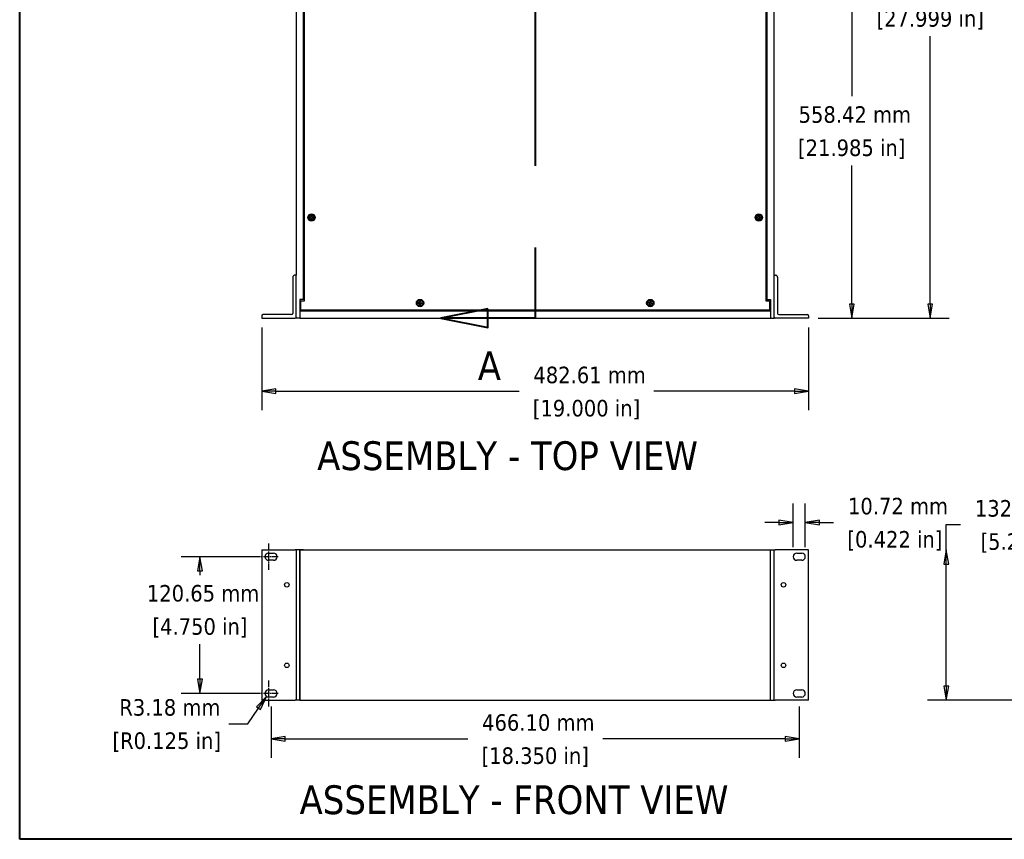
# Model space of a CAD drawing. Header units: millimetres. Extents: x 80 to 2248, y 80 to 1719.
# Tile 1 of 79: x 80 to 949, y 80 to 804. Entities that reach past the tile are written whole.
import ezdxf

# ---------------------------------------------------------------- set-up
doc = ezdxf.new("R2010")
doc.units = ezdxf.units.MM
doc.header["$LTSCALE"] = 8.333333
doc.linetypes.add('CHAIN', pattern=[0.7087, 0.4724, -0.0591, 0.1181, -0.0591])
doc.linetypes.add('DOUBLE_DASH_CHAIN', pattern=[1.2403, 0.6614, -0.0827, 0.1654, -0.0827, 0.1654, -0.0827])
for name, color, linetype, lineweight in [('Border (ANSI)', 7, 'Continuous', 40), ('Center Mark (ANSI)', 7, 'Continuous', 25), ('Dimension (ANSI)', 7, 'Continuous', 25), ('Section Line (ANSI)', 7, 'DOUBLE_DASH_CHAIN', 40), ('Symbol (ANSI)', 7, 'Continuous', 25), ('Visible (ANSI)', 7, 'Continuous', 25)]:
    doc.layers.add(name, color=color, linetype=linetype, lineweight=lineweight)
doc.styles.add('Note Text (ANSI)', font='tahoma.ttf')
doc.styles.add('Note Text (ANSI) - 3DA', font='tahoma.ttf')
doc.dimstyles.new('Default - mm (ANSI)', dxfattribs={"dimscale": 8.333333, "dimtxt": 1.75, "dimasz": 1.5, "dimexe": 2, "dimexo": 1, "dimgap": 0.8, "dimtad": 0, "dimtih": 1, "dimtoh": 1, "dimrnd": 1e-08, "dimzin": 0, "dimdsep": 46, "dimtxsty": 'Note Text (ANSI)', "dimblk": 'Filled-2', "dimcen": 0.09, "dimdle": 10, "dimclrd": 256, "dimclre": 256, "dimclrt": 256, "dimadec": 1, "dimazin": 0, "dimtfac": 1.741714, "dimtofl": 0, "dimtmove": 0, "dimatfit": 3, "dimldrblk": 'Filled-1', "dimfxl": 1, "dimtolj": 1, "dimtzin": 0, "dimlwd": -1, "dimlwe": -1, "dimarcsym": 0})

# ---------------------------------------------------------------- blocks, each defined once
blk = doc.blocks.new('Borders Default Border')
at = {"layer": 'Border (ANSI)', "flags": 128}
blk.add_lwpolyline([(9.65, 9.65), (9.65, 206.25), (269.75, 206.25), (269.75, 9.65), (9.65, 9.65)], dxfattribs=at)
blk = doc.blocks.new('2dTransSection0')
at = {"layer": 'Section Line (ANSI)', "linetype": 'DOUBLE_DASH_CHAIN', "ltscale": 12.556316}
blk.add_line((64.25, 150.17), (64.25, 64.83), dxfattribs=at)
at = {"layer": 'Section Line (ANSI)', "linetype": 'Continuous'}
for p, q in [((64.25, 72.3), (64.25, 64.83)), ((59.25, 65.83), (54.25, 64.83)), ((59.25, 63.83), (59.25, 65.83)), ((59.25, 64.83), (54.25, 64.83)), ((54.25, 64.83), (59.25, 63.83)), ((64.25, 64.83), (59.25, 64.83))]:
    blk.add_line(p, q, dxfattribs=at)
at = {"layer": 'Section Line (ANSI)', "linetype": 'Continuous', "flags": 128}
blk.add_lwpolyline([(59.25, 65.83), (54.25, 64.83), (59.25, 63.83), (59.25, 65.83)], dxfattribs=at)
at = {"layer": 'Section Line (ANSI)'}
blk.add_solid([(59.25, 65.83), (54.25, 64.83), (59.25, 63.83), (59.25, 65.83)], dxfattribs=at)
at = {"layer": 'Section Line (ANSI)', "insert": (58.17, 58.28), "char_height": 3.05, "attachment_point": 7, "style": 'Note Text (ANSI) - 3DA'}
blk.add_mtext('A', dxfattribs=at)
blk = doc.blocks.new('Filled-2')
at = {"color": 0}
for p, q in [((0, 0), (-1, 0.167)), ((-1, 0.167), (-1, -0.167)), ((-1, 0), (0, 0)), ((-1, -0.167), (0, 0))]:
    blk.add_line(p, q, dxfattribs=at)
at = {"color": 0, "flags": 128}
blk.add_lwpolyline([(-1, -0.167), (0, 0), (-1, 0.167), (-1, -0.167)], dxfattribs=at)
at = {"color": 0}
blk.add_solid([(-1, -0.167), (0, 0), (-1, 0.167), (-1, -0.167)], dxfattribs=at)
blk = doc.blocks.new('*D9')
at = {"layer": 'Defpoints', "color": 0, "transparency": 16777216}
for p in [(294.09, 540.22), (776.7, 540.22), (776.7, 475.73)]:
    blk.add_point(p, dxfattribs=at)
at = {"layer": 'Dimension (ANSI)', "transparency": 16777216}
for p, q in [((294.09, 531.89), (294.09, 459.07)), ((776.7, 531.89), (776.7, 459.07)), ((306.59, 475.73), (521.14, 475.73)), ((764.2, 475.73), (640.27, 475.73))]:
    blk.add_line(p, q, dxfattribs=at)
at = {"layer": 'Dimension (ANSI)', "transparency": 16777216, "xscale": 12.5, "yscale": 12.5, "zscale": 12.5, "rotation": 180}
blk.add_blockref('Filled-2', (294.09, 475.73), dxfattribs=at)
at = {"layer": 'Dimension (ANSI)', "transparency": 16777216, "xscale": 12.5, "yscale": 12.5, "zscale": 12.5}
blk.add_blockref('Filled-2', (776.7, 475.73), dxfattribs=at)
at = {"layer": 'Dimension (ANSI)', "transparency": 16777216, "char_height": 14.5833, "attachment_point": 5, "style": 'Note Text (ANSI)'}
for s, insert in [('\\A1; 482.61 mm', (580.71, 490.02)), ('\\A1;[19.000 in]', (580.71, 459.53))]:
    blk.add_mtext(s, dxfattribs=dict(at, insert=insert))
blk = doc.blocks.new('Filled-1')
at = {"color": 0}
for p, q in [((0, 0), (-1, 0.333)), ((-1, 0.333), (-1, -0.333)), ((-1, 0), (0, 0)), ((-1, -0.333), (0, 0))]:
    blk.add_line(p, q, dxfattribs=at)
at = {"color": 0, "flags": 128}
blk.add_lwpolyline([(-1, -0.333), (0, 0), (-1, 0.333), (-1, -0.333)], dxfattribs=at)
at = {"color": 0}
blk.add_solid([(-1, -0.333), (0, 0), (-1, 0.333), (-1, -0.333)], dxfattribs=at)
blk = doc.blocks.new('*D10')
at = {"layer": 'Defpoints', "color": 0, "transparency": 16777216}
for p in [(746.22, 1251.4), (884.09, 1251.4), (776.7, 540.22)]:
    blk.add_point(p, dxfattribs=at)
at = {"layer": 'Dimension (ANSI)', "transparency": 16777216}
for p, q in [((754.55, 1251.4), (900.76, 1251.4)), ((884.09, 1238.9), (884.09, 850.11)), ((884.09, 552.72), (884.09, 789.12)), ((785.03, 540.22), (900.76, 540.22))]:
    blk.add_line(p, q, dxfattribs=at)
at = {"layer": 'Dimension (ANSI)', "transparency": 16777216, "xscale": 12.5, "yscale": 12.5, "zscale": 12.5}
for p, rotation in [((884.09, 1251.4), 90), ((884.09, 540.22), 270)]:
    blk.add_blockref('Filled-2', p, dxfattribs=dict(at, rotation=rotation))
at = {"layer": 'Dimension (ANSI)', "transparency": 16777216, "char_height": 14.5833, "attachment_point": 5, "style": 'Note Text (ANSI)'}
for s, insert in [('\\A1; 711.18 mm', (884.09, 833.91)), ('\\A1;[27.999 in]', (884.09, 803.41))]:
    blk.add_mtext(s, dxfattribs=dict(at, insert=insert))
blk = doc.blocks.new('*D17')
at = {"layer": 'Defpoints', "color": 0, "transparency": 16777216}
for p in [(1032.92, 335.75), (898.29, 203.16), (1032.92, 203.16)]:
    blk.add_point(p, dxfattribs=at)
at = {"layer": 'Dimension (ANSI)', "transparency": 16777216}
for p, q in [((898.29, 335.75), (898.29, 358.06)), ((898.29, 358.06), (910.79, 358.06)), ((898.29, 215.66), (898.29, 323.25)), ((1024.58, 203.16), (881.63, 203.16))]:
    blk.add_line(p, q, dxfattribs=at)
at = {"layer": 'Dimension (ANSI)', "transparency": 16777216, "xscale": 12.5, "yscale": 12.5, "zscale": 12.5}
for p, rotation in [((898.29, 335.75), 90), ((898.29, 203.16), 270)]:
    blk.add_blockref('Filled-2', p, dxfattribs=dict(at, rotation=rotation))
at = {"layer": 'Dimension (ANSI)', "transparency": 16777216, "char_height": 14.5833, "attachment_point": 5, "style": 'Note Text (ANSI)'}
for s, insert in [('\\A1; 132.59 mm', (970.36, 372.32)), ('\\A1;[5.220 in]', (970.36, 341.85))]:
    blk.add_mtext(s, dxfattribs=dict(at, insert=insert))
blk = doc.blocks.new('*D19')
at = {"layer": 'Defpoints', "color": 0, "transparency": 16777216}
for p in [(302.34, 205.96), (768.44, 205.96), (302.34, 169.12)]:
    blk.add_point(p, dxfattribs=at)
at = {"layer": 'Dimension (ANSI)', "transparency": 16777216}
for p, q in [((302.34, 197.62), (302.34, 152.46)), ((768.44, 197.62), (768.44, 152.46)), ((314.84, 169.12), (475.87, 169.12)), ((755.94, 169.12), (595, 169.12))]:
    blk.add_line(p, q, dxfattribs=at)
at = {"layer": 'Dimension (ANSI)', "transparency": 16777216, "xscale": 12.5, "yscale": 12.5, "zscale": 12.5, "rotation": 180}
blk.add_blockref('Filled-2', (302.34, 169.12), dxfattribs=at)
at = {"layer": 'Dimension (ANSI)', "transparency": 16777216, "xscale": 12.5, "yscale": 12.5, "zscale": 12.5}
blk.add_blockref('Filled-2', (768.44, 169.12), dxfattribs=at)
at = {"layer": 'Dimension (ANSI)', "transparency": 16777216, "char_height": 14.5833, "attachment_point": 5, "style": 'Note Text (ANSI)'}
for s, insert in [('\\A1; 466.10 mm', (535.44, 183.38)), ('\\A1;[18.350 in]', (535.44, 152.92))]:
    blk.add_mtext(s, dxfattribs=dict(at, insert=insert))
blk = doc.blocks.new('*D20')
at = {"layer": 'Defpoints', "color": 0, "transparency": 16777216}
for p in [(300.16, 209.13), (298.36, 206.52)]:
    blk.add_point(p, dxfattribs=at)
at = {"layer": 'Dimension (ANSI)', "transparency": 16777216}
for p, q in [((281.72, 182.38), (291.26, 196.23)), ((265.11, 182.38), (281.72, 182.38))]:
    blk.add_line(p, q, dxfattribs=at)
at = {"layer": 'Dimension (ANSI)', "transparency": 16777216, "xscale": 12.5, "yscale": 12.5, "zscale": 12.5, "rotation": 55.420322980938}
blk.add_blockref('Filled-2', (298.36, 206.52), dxfattribs=at)
at = {"layer": 'Dimension (ANSI)', "transparency": 16777216, "char_height": 14.5833, "attachment_point": 5, "style": 'Note Text (ANSI)'}
for s, insert in [('\\A1; R3.18 mm', (210.21, 196.67)), ('\\A1;[R0.125 in]', (210.21, 166.17))]:
    blk.add_mtext(s, dxfattribs=dict(at, insert=insert))
blk = doc.blocks.new('*D21')
at = {"layer": 'Defpoints', "color": 0, "transparency": 16777216}
for p in [(239.55, 329.78), (296.98, 329.78), (296.98, 209.13)]:
    blk.add_point(p, dxfattribs=at)
at = {"layer": 'Dimension (ANSI)', "transparency": 16777216}
for p, q in [((288.65, 329.78), (222.88, 329.78)), ((239.55, 317.28), (239.55, 313.6)), ((239.55, 221.63), (239.55, 252.67)), ((288.65, 209.13), (222.88, 209.13))]:
    blk.add_line(p, q, dxfattribs=at)
at = {"layer": 'Dimension (ANSI)', "transparency": 16777216, "xscale": 12.5, "yscale": 12.5, "zscale": 12.5}
for p, rotation in [((239.55, 329.78), 90), ((239.55, 209.13), 270)]:
    blk.add_blockref('Filled-2', p, dxfattribs=dict(at, rotation=rotation))
at = {"layer": 'Dimension (ANSI)', "transparency": 16777216, "char_height": 14.5833, "attachment_point": 5, "style": 'Note Text (ANSI)'}
for s, insert in [('\\A1; 120.65 mm', (239.55, 297.4)), ('\\A1;[4.750 in]', (239.55, 266.93))]:
    blk.add_mtext(s, dxfattribs=dict(at, insert=insert))
blk = doc.blocks.new('*D22')
at = {"layer": 'Defpoints', "color": 0, "transparency": 16777216}
for p in [(773.8, 360.05), (763.08, 329.78), (773.8, 329.78)]:
    blk.add_point(p, dxfattribs=at)
at = {"layer": 'Dimension (ANSI)', "transparency": 16777216}
for p, q in [((763.08, 338.11), (763.08, 376.71)), ((773.8, 338.11), (773.8, 376.71)), ((750.58, 360.05), (738.08, 360.05)), ((786.3, 360.05), (798.8, 360.05))]:
    blk.add_line(p, q, dxfattribs=at)
at = {"layer": 'Dimension (ANSI)', "transparency": 16777216, "xscale": 12.5, "yscale": 12.5, "zscale": 12.5}
blk.add_blockref('Filled-2', (763.08, 360.05), dxfattribs=at)
at = {"layer": 'Dimension (ANSI)', "transparency": 16777216, "xscale": 12.5, "yscale": 12.5, "zscale": 12.5, "rotation": 180}
blk.add_blockref('Filled-2', (773.8, 360.05), dxfattribs=at)
at = {"layer": 'Dimension (ANSI)', "transparency": 16777216, "char_height": 14.5833, "attachment_point": 5, "style": 'Note Text (ANSI)'}
for s, insert in [('\\A1; 10.72 mm', (852.89, 374.31)), ('\\A1;[0.422 in]', (852.89, 343.84))]:
    blk.add_mtext(s, dxfattribs=dict(at, insert=insert))
blk = doc.blocks.new('*D23')
at = {"layer": 'Defpoints', "color": 0, "transparency": 16777216}
for p in [(724.13, 1098.65), (814.78, 1098.65), (776.7, 540.22)]:
    blk.add_point(p, dxfattribs=at)
at = {"layer": 'Dimension (ANSI)', "transparency": 16777216}
for p, q in [((732.46, 1098.65), (831.45, 1098.65)), ((814.78, 1086.15), (814.78, 736.02)), ((814.78, 552.72), (814.78, 675.02)), ((785.03, 540.22), (831.45, 540.22))]:
    blk.add_line(p, q, dxfattribs=at)
at = {"layer": 'Dimension (ANSI)', "transparency": 16777216, "xscale": 12.5, "yscale": 12.5, "zscale": 12.5}
for p, rotation in [((814.78, 1098.65), 90), ((814.78, 540.22), 270)]:
    blk.add_blockref('Filled-2', p, dxfattribs=dict(at, rotation=rotation))
at = {"layer": 'Dimension (ANSI)', "transparency": 16777216, "char_height": 14.5833, "attachment_point": 5, "style": 'Note Text (ANSI)'}
for s, insert in [('\\A1; 558.42 mm', (814.78, 719.81)), ('\\A1;[21.985 in]', (814.78, 689.31))]:
    blk.add_mtext(s, dxfattribs=dict(at, insert=insert))

msp = doc.modelspace()

# ---------------------------------------------------------------- linework, layer by layer
at = {"layer": 'Center Mark (ANSI)', "linetype": 'CHAIN', "ltscale": 1.534261}
for p, q in [((300.1581, 341.2899), (300.1581, 318.2732)), ((300.1581, 220.6399), (300.1581, 197.6232))]:
    msp.add_line(p, q, dxfattribs=at)
at = {"layer": 'Center Mark (ANSI)', "linetype": 'CHAIN', "ltscale": 1.322606}
for p, q in [((308.4914, 329.7815), (288.6498, 329.7815)), ((308.4914, 209.1315), (288.6498, 209.1315))]:
    msp.add_line(p, q, dxfattribs=at)
at = {"layer": 'Visible (ANSI)'}
for p, q in [((324.5681, 1251.4042), (324.5681, 578.3242)), ((746.2181, 578.3242), (746.2181, 1251.4042)), ((330.9181, 556.7242), (330.9181, 1234.9042)), ((331.6759, 555.6955), (331.6759, 1235.9329)), ((739.1173, 1235.9329), (739.1173, 555.6955)), ((739.8681, 1234.9042), (739.8681, 556.7242)), ((336.9163, 629.4732), (336.2164, 629.4732)), ((336.2164, 628.7553), (336.9163, 628.7553)), ((337.4111, 629.6782), (336.9163, 629.4732)), ((336.9327, 629.3906), (336.9163, 629.4732)), ((336.9327, 628.8379), (336.9163, 628.7553)), ((336.9163, 628.7553), (337.4111, 628.5503)), ((337.6161, 630.1731), (337.4111, 629.6782)), ((337.5064, 629.5829), (337.4111, 629.6782)), ((337.5064, 628.6455), (337.4111, 628.5503)), ((337.4111, 628.5503), (337.6161, 628.0554)), ((337.6161, 630.8729), (337.6161, 630.1731)), ((337.6988, 630.1566), (337.6161, 630.1731)), ((337.6988, 628.0719), (337.6161, 628.0554)), ((337.6161, 628.0554), (337.6161, 627.3556)), ((338.2514, 630.1566), (338.3341, 630.1731)), ((338.2514, 628.0719), (338.3341, 628.0554)), ((338.3341, 630.1731), (338.3341, 630.8729)), ((338.5391, 629.6782), (338.3341, 630.1731)), ((338.3341, 628.0554), (338.5391, 628.5503)), ((338.3341, 627.3556), (338.3341, 628.0554)), ((338.4438, 629.5829), (338.5391, 629.6782)), ((338.4438, 628.6455), (338.5391, 628.5503)), ((339.0339, 629.4732), (338.5391, 629.6782)), ((338.5391, 628.5503), (339.0339, 628.7553)), ((339.0175, 629.3906), (339.0339, 629.4732)), ((339.0175, 628.8379), (339.0339, 628.7553)), ((339.7338, 629.4732), (339.0339, 629.4732)), ((339.0339, 628.7553), (339.7338, 628.7553)), ((731.7593, 629.4732), (731.0594, 629.4732)), ((731.0594, 628.7553), (731.7593, 628.7553)), ((732.2541, 629.6782), (731.7593, 629.4732)), ((731.7757, 629.3906), (731.7593, 629.4732)), ((731.7757, 628.8379), (731.7593, 628.7553)), ((731.7593, 628.7553), (732.2541, 628.5503)), ((732.4591, 630.1731), (732.2541, 629.6782)), ((732.3494, 629.5829), (732.2541, 629.6782)), ((732.3494, 628.6455), (732.2541, 628.5503)), ((732.2541, 628.5503), (732.4591, 628.0554)), ((732.4591, 630.8729), (732.4591, 630.1731)), ((732.5418, 630.1566), (732.4591, 630.1731)), ((732.5418, 628.0719), (732.4591, 628.0554)), ((732.4591, 628.0554), (732.4591, 627.3556)), ((733.0944, 630.1566), (733.1771, 630.1731)), ((733.0944, 628.0719), (733.1771, 628.0554)), ((733.1771, 630.1731), (733.1771, 630.8729)), ((733.3821, 629.6782), (733.1771, 630.1731)), ((733.1771, 628.0554), (733.3821, 628.5503)), ((733.1771, 627.3556), (733.1771, 628.0554)), ((733.2868, 629.5829), (733.3821, 629.6782)), ((733.2868, 628.6455), (733.3821, 628.5503)), ((733.8769, 629.4732), (733.3821, 629.6782)), ((733.3821, 628.5503), (733.8769, 628.7553)), ((733.8605, 629.3906), (733.8769, 629.4732)), ((733.8605, 628.8379), (733.8769, 628.7553)), ((734.5768, 629.4732), (733.8769, 629.4732)), ((733.8769, 628.7553), (734.5768, 628.7553)), ((321.3931, 576.3242), (321.3931, 544.3992)), ((324.5681, 578.3242), (323.3931, 578.3242)), ((324.5681, 541.2242), (324.5681, 578.3242)), ((746.2181, 541.2242), (746.2181, 578.3242)), ((746.2181, 578.3242), (747.3931, 578.3242)), ((749.3931, 576.3242), (749.3931, 544.3992)), ((330.9181, 556.7242), (327.7431, 556.7242)), ((327.7431, 556.7242), (327.7431, 540.2242)), ((331.6759, 556.7242), (330.9181, 556.7242)), ((739.1173, 556.7242), (739.8681, 556.7242)), ((739.8681, 556.7242), (743.0431, 556.7242)), ((743.0431, 556.7242), (743.0431, 540.2242)), ((328.5009, 547.8442), (327.7431, 547.8442)), ((328.5009, 547.3135), (328.5009, 555.6955)), ((328.5009, 555.6955), (331.6759, 555.6955)), ((432.0017, 553.5962), (432.6887, 553.4625)), ((432.8258, 554.1673), (432.1388, 554.3009)), ((432.7206, 553.5405), (432.6887, 553.4625)), ((432.6887, 553.4625), (433.1353, 553.1668)), ((433.3507, 554.274), (432.8258, 554.1673)), ((432.8262, 554.083), (432.8258, 554.1673)), ((433.242, 552.6419), (433.1084, 551.955)), ((433.247, 553.2422), (433.1353, 553.1668)), ((433.1353, 553.1668), (433.242, 552.6419)), ((433.3263, 552.6423), (433.242, 552.6419)), ((433.6464, 554.7206), (433.3507, 554.274)), ((433.426, 554.1623), (433.3507, 554.274)), ((433.78, 555.4076), (433.6464, 554.7206)), ((433.7244, 554.6887), (433.6464, 554.7206)), ((433.8132, 551.8179), (433.9468, 552.5048)), ((433.8688, 552.5368), (433.9468, 552.5048)), ((433.9468, 552.5048), (434.2425, 552.9515)), ((434.1672, 553.0632), (434.2425, 552.9515)), ((434.2425, 552.9515), (434.7674, 553.0582)), ((434.2669, 554.5832), (434.3512, 554.5835)), ((434.3462, 553.9833), (434.4579, 554.0586)), ((434.3512, 554.5835), (434.4848, 555.2705)), ((434.4579, 554.0586), (434.3512, 554.5835)), ((434.9045, 553.7629), (434.4579, 554.0586)), ((434.767, 553.1425), (434.7674, 553.0582)), ((434.7674, 553.0582), (435.4544, 552.9246)), ((434.8726, 553.685), (434.9045, 553.7629)), ((435.5915, 553.6293), (434.9045, 553.7629)), ((635.2034, 553.6915), (635.8823, 553.5216)), ((636.0566, 554.218), (635.3777, 554.388)), ((635.9183, 553.5977), (635.8823, 553.5216)), ((635.8823, 553.5216), (636.3126, 553.2026)), ((636.0525, 554.1339), (636.0566, 554.218)), ((636.5864, 554.2968), (636.0566, 554.218)), ((636.3913, 552.6727), (636.2214, 551.9938)), ((636.4281, 553.2719), (636.3126, 553.2026)), ((636.3126, 553.2026), (636.3913, 552.6727)), ((636.4755, 552.6686), (636.3913, 552.6727)), ((636.9054, 554.727), (636.5864, 554.2968)), ((636.6557, 554.1812), (636.5864, 554.2968)), ((637.0753, 555.4059), (636.9054, 554.727)), ((636.9816, 554.691), (636.9054, 554.727)), ((636.9179, 551.8195), (637.0878, 552.4984)), ((637.0116, 552.5344), (637.0878, 552.4984)), ((637.0878, 552.4984), (637.4068, 552.9287)), ((637.3375, 553.0443), (637.4068, 552.9287)), ((637.4068, 552.9287), (637.9366, 553.0074)), ((637.5177, 554.5568), (637.6019, 554.5527)), ((637.5651, 553.9536), (637.6806, 554.0229)), ((637.6019, 554.5527), (637.7718, 555.2316)), ((637.6806, 554.0229), (637.6019, 554.5527)), ((638.1109, 553.7039), (637.6806, 554.0229)), ((637.9407, 553.0916), (637.9366, 553.0074)), ((637.9366, 553.0074), (638.6155, 552.8375)), ((638.0749, 553.6277), (638.1109, 553.7039)), ((638.7898, 553.534), (638.1109, 553.7039)), ((739.1173, 555.6955), (742.2923, 555.6955)), ((742.2923, 555.6955), (742.2923, 547.3135)), ((743.0431, 547.8442), (742.2923, 547.8442)), ((294.0881, 542.3992), (294.0881, 540.2242)), ((294.0881, 540.2242), (323.5681, 540.2242)), ((320.3931, 543.3992), (295.0881, 543.3992)), ((324.5681, 541.2242), (324.5681, 540.2242)), ((327.7431, 540.2242), (324.5681, 540.2242)), ((743.0431, 546.5742), (327.7431, 546.5742)), ((327.7431, 540.2242), (743.0431, 540.2242)), ((742.2923, 547.3135), (328.5009, 547.3135)), ((743.0431, 540.2242), (746.2181, 540.2242)), ((746.2181, 540.2242), (746.2181, 541.2242)), ((776.6981, 540.2242), (747.2181, 540.2242)), ((750.3931, 543.3992), (775.6981, 543.3992)), ((776.6981, 542.3992), (776.6981, 540.2242)), ((294.0881, 335.7505), (294.0881, 203.1625)), ((294.0881, 335.7505), (323.5681, 335.7505)), ((300.1581, 332.9565), (304.5281, 332.9565)), ((324.5681, 335.7505), (323.5681, 335.7505)), ((324.5681, 335.7505), (324.5681, 335.7409)), ((327.7431, 335.7409), (324.5681, 335.7409)), ((324.5681, 335.7409), (324.5681, 203.1529)), ((330.9181, 335.7409), (327.7431, 335.7409)), ((327.7431, 335.7409), (327.7431, 203.1529)), ((327.7431, 335.7278), (743.0431, 335.7278)), ((327.7431, 203.1398), (327.7431, 335.7278)), ((330.9181, 335.7278), (330.9181, 335.7409)), ((739.8681, 335.7409), (743.0431, 335.7409)), ((739.8681, 335.7278), (739.8681, 335.7409)), ((743.0431, 335.7409), (746.2181, 335.7409)), ((743.0431, 203.1529), (743.0431, 335.7409)), ((743.0431, 203.1398), (743.0431, 335.7278)), ((746.2181, 335.7505), (747.2181, 335.7505)), ((746.2181, 335.7409), (746.2181, 335.7505)), ((746.2181, 203.1529), (746.2181, 335.7409)), ((776.6981, 335.7505), (747.2181, 335.7505)), ((766.2581, 332.9565), (770.6281, 332.9565)), ((776.6981, 203.1625), (776.6981, 335.7505)), ((304.5281, 326.6065), (300.1581, 326.6065)), ((770.6281, 326.6065), (766.2581, 326.6065)), ((300.1581, 212.3065), (304.5281, 212.3065)), ((766.2581, 212.3065), (770.6281, 212.3065)), ((294.0881, 203.1625), (323.5681, 203.1625)), ((304.5281, 205.9565), (300.1581, 205.9565)), ((324.5681, 203.1625), (323.5681, 203.1625)), ((327.7431, 203.1529), (324.5681, 203.1529)), ((327.7431, 203.1398), (743.0431, 203.1398)), ((743.0431, 203.1529), (746.2181, 203.1529)), ((746.2181, 203.1625), (747.2181, 203.1625)), ((776.6981, 203.1625), (747.2181, 203.1625)), ((770.6281, 205.9565), (766.2581, 205.9565))]:
    msp.add_line(p, q, dxfattribs=at)
for centre, radius in [((337.9751, 629.1142), 3.2512), ((337.9751, 629.1142), 2.54), ((732.8181, 629.1142), 3.2512), ((732.8181, 629.1142), 2.54), ((433.7966, 553.6127), 3.2512), ((636.9966, 553.6127), 3.2512), ((433.7966, 553.6127), 2.54), ((636.9966, 553.6127), 2.54), ((316.1861, 305.0165), 1.9939), ((754.6001, 305.0165), 1.9939), ((316.1861, 233.8965), 1.9939), ((754.6001, 233.8965), 1.9939)]:
    msp.add_circle(centre, radius, dxfattribs=at)
for centre, radius, start, end in [((337.9751, 629.1142), 1.7949, 168.463041, 191.536959), ((337.9751, 629.1142), 1.7483, 168.6603846, 191.3396154), ((337.9751, 629.1142), 1.7949, 78.463041, 101.536959), ((337.9751, 629.1142), 1.7949, 258.463041, 281.536959), ((337.9751, 629.1142), 1.7483, 78.6603846, 101.3396154), ((337.9751, 629.1142), 1.7483, 258.6603846, 281.3396154), ((337.9751, 629.1142), 1.7483, 348.6603846, 11.3396154), ((337.9751, 629.1142), 1.7949, 348.463041, 11.536959), ((732.8181, 629.1142), 1.7949, 168.463041, 191.536959), ((732.8181, 629.1142), 1.7483, 168.6603846, 191.3396154), ((732.8181, 629.1142), 1.7949, 78.463041, 101.536959), ((732.8181, 629.1142), 1.7949, 258.463041, 281.536959), ((732.8181, 629.1142), 1.7483, 78.6603846, 101.3396154), ((732.8181, 629.1142), 1.7483, 258.6603846, 281.3396154), ((732.8181, 629.1142), 1.7483, 348.6603846, 11.3396154), ((732.8181, 629.1142), 1.7949, 348.463041, 11.536959), ((323.3931, 576.3242), 2, 90, 180), ((747.3931, 576.3242), 2, 0, 90), ((433.7966, 553.6127), 1.7949, 157.4554817, 180.5293998), ((433.7966, 553.6127), 1.7483, 157.6528253, 180.3320562), ((433.7966, 553.6127), 1.7949, 247.4554817, 270.5293998), ((433.7966, 553.6127), 1.7483, 247.6528253, 270.3320562), ((433.7966, 553.6127), 1.7949, 67.4554817, 90.5293998), ((433.7966, 553.6127), 1.7483, 67.6528253, 90.3320562), ((433.7966, 553.6127), 1.7483, 337.6528253, 0.3320562), ((433.7966, 553.6127), 1.7949, 337.4554817, 0.5293998), ((636.9966, 553.6127), 1.7949, 154.4121976, 177.4861156), ((636.9966, 553.6127), 1.7483, 154.6095412, 177.2887721), ((636.9966, 553.6127), 1.7949, 244.4121976, 267.4861156), ((636.9966, 553.6127), 1.7483, 244.6095412, 267.2887721), ((636.9966, 553.6127), 1.7949, 64.4121976, 87.4861156), ((636.9966, 553.6127), 1.7483, 64.6095412, 87.2887721), ((636.9966, 553.6127), 1.7483, 334.6095412, 357.2887721), ((636.9966, 553.6127), 1.7949, 334.4121976, 357.4861156), ((295.0881, 542.3992), 1, 90, 180), ((320.3931, 544.3992), 1, 270, 0), ((323.5681, 541.2242), 1, 270, 0), ((747.2181, 541.2242), 1, 180, 270), ((750.3931, 544.3992), 1, 180, 270), ((775.6981, 542.3992), 1, 0, 90), ((300.1581, 329.7815), 3.175, 90, 270), ((304.5281, 329.7815), 3.175, 270, 90), ((766.2581, 329.7815), 3.175, 90, 270), ((770.6281, 329.7815), 3.175, 270, 90), ((300.1581, 209.1315), 3.175, 90, 270), ((304.5281, 209.1315), 3.175, 270, 90), ((766.2581, 209.1315), 3.175, 90, 270), ((770.6281, 209.1315), 3.175, 270, 90)]:
    msp.add_arc(centre, radius, start, end, dxfattribs=at)
for points, weights in [([(336.2609, 629.458), (336.239, 629.4655), (336.2164, 629.4732)], [1.01218915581, 1.01172679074, 1.01110160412]), ([(336.2609, 628.7705), (336.239, 628.763), (336.2164, 628.7553)], [1.01218915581, 1.01172679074, 1.01110160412]), ([(336.2609, 629.458), (336.6774, 629.4161), (336.9327, 629.3906)], [1.53696783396, 1.9683578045, 2.37346205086]), ([(336.9327, 628.8379), (336.6774, 628.8124), (336.2609, 628.7705)], [2.37346205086, 1.9683578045, 1.53696783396]), ([(336.9327, 629.3906), (337.295, 629.5057), (337.5064, 629.5829)], [2.07391766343, 2.6044802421, 2.81776863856]), ([(337.5064, 628.6455), (337.295, 628.7228), (336.9327, 628.8379)], [2.81776863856, 2.60448024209, 2.07391766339]), ([(337.5064, 629.5829), (337.5836, 629.7944), (337.6988, 630.1566)], [2.81776863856, 2.60448024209, 2.07391766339]), ([(337.6988, 628.0719), (337.5836, 628.4341), (337.5064, 628.6455)], [2.07391766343, 2.6044802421, 2.81776863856]), ([(337.6313, 630.8284), (337.6238, 630.8504), (337.6161, 630.8729)], [1.01218915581, 1.01172679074, 1.01110160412]), ([(337.6313, 627.4001), (337.6238, 627.3781), (337.6161, 627.3556)], [1.01218915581, 1.01172679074, 1.01110160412]), ([(337.6988, 630.1566), (337.6733, 630.4119), (337.6313, 630.8284)], [2.37346205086, 1.9683578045, 1.53696783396]), ([(337.6313, 627.4001), (337.6733, 627.8165), (337.6988, 628.0719)], [1.53696783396, 1.9683578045, 2.37346205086]), ([(338.3189, 630.8284), (338.2769, 630.4119), (338.2514, 630.1566)], [1.53696783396, 1.9683578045, 2.37346205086]), ([(338.2514, 630.1566), (338.3666, 629.7944), (338.4438, 629.5829)], [2.07391766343, 2.6044802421, 2.81776863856]), ([(338.4438, 628.6455), (338.3666, 628.4341), (338.2514, 628.0719)], [2.81776863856, 2.6044802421, 2.07391766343]), ([(338.2514, 628.0719), (338.2769, 627.8165), (338.3189, 627.4001)], [2.37346205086, 1.9683578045, 1.53696783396]), ([(338.3189, 630.8284), (338.3264, 630.8504), (338.3341, 630.8729)], [1.01218915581, 1.01172679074, 1.01110160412]), ([(338.3189, 627.4001), (338.3264, 627.3781), (338.3341, 627.3556)], [1.01218915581, 1.01172679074, 1.01110160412]), ([(338.4438, 629.5829), (338.6552, 629.5057), (339.0175, 629.3906)], [2.81776863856, 2.60448024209, 2.07391766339]), ([(339.0175, 628.8379), (338.6552, 628.7228), (338.4438, 628.6455)], [2.07391766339, 2.60448024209, 2.81776863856]), ([(339.0175, 629.3906), (339.2728, 629.4161), (339.6893, 629.458)], [2.37346205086, 1.9683578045, 1.53696783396]), ([(339.6893, 628.7705), (339.2728, 628.8124), (339.0175, 628.8379)], [1.53696783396, 1.9683578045, 2.37346205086]), ([(339.6893, 629.458), (339.7112, 629.4655), (339.7338, 629.4732)], [1.01218915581, 1.01172679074, 1.01110160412]), ([(339.6893, 628.7705), (339.7112, 628.763), (339.7338, 628.7553)], [1.01218915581, 1.01172679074, 1.01110160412]), ([(731.1039, 629.458), (731.082, 629.4655), (731.0594, 629.4732)], [1.01218915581, 1.01172679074, 1.01110160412]), ([(731.1039, 628.7705), (731.082, 628.763), (731.0594, 628.7553)], [1.01218915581, 1.01172679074, 1.01110160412]), ([(731.1039, 629.458), (731.5204, 629.4161), (731.7757, 629.3906)], [1.53696783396, 1.9683578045, 2.37346205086]), ([(731.7757, 628.8379), (731.5204, 628.8124), (731.1039, 628.7705)], [2.37346205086, 1.9683578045, 1.53696783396]), ([(731.7757, 629.3906), (732.138, 629.5057), (732.3494, 629.5829)], [2.07391766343, 2.6044802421, 2.81776863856]), ([(732.3494, 628.6455), (732.138, 628.7228), (731.7757, 628.8379)], [2.81776863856, 2.60448024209, 2.07391766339]), ([(732.3494, 629.5829), (732.4266, 629.7944), (732.5418, 630.1566)], [2.81776863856, 2.60448024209, 2.07391766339]), ([(732.5418, 628.0719), (732.4266, 628.4341), (732.3494, 628.6455)], [2.07391766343, 2.6044802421, 2.81776863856]), ([(732.4743, 630.8284), (732.4668, 630.8504), (732.4591, 630.8729)], [1.01218915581, 1.01172679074, 1.01110160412]), ([(732.4743, 627.4001), (732.4668, 627.3781), (732.4591, 627.3556)], [1.01218915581, 1.01172679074, 1.01110160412]), ([(732.5418, 630.1566), (732.5163, 630.4119), (732.4743, 630.8284)], [2.37346205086, 1.9683578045, 1.53696783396]), ([(732.4743, 627.4001), (732.5163, 627.8165), (732.5418, 628.0719)], [1.53696783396, 1.9683578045, 2.37346205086]), ([(733.1619, 630.8284), (733.1199, 630.4119), (733.0944, 630.1566)], [1.53696783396, 1.9683578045, 2.37346205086]), ([(733.0944, 630.1566), (733.2096, 629.7944), (733.2868, 629.5829)], [2.07391766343, 2.6044802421, 2.81776863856]), ([(733.2868, 628.6455), (733.2096, 628.4341), (733.0944, 628.0719)], [2.81776863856, 2.6044802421, 2.07391766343]), ([(733.0944, 628.0719), (733.1199, 627.8165), (733.1619, 627.4001)], [2.37346205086, 1.9683578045, 1.53696783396]), ([(733.1619, 630.8284), (733.1694, 630.8504), (733.1771, 630.8729)], [1.01218915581, 1.01172679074, 1.01110160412]), ([(733.1619, 627.4001), (733.1694, 627.3781), (733.1771, 627.3556)], [1.01218915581, 1.01172679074, 1.01110160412]), ([(733.2868, 629.5829), (733.4982, 629.5057), (733.8605, 629.3906)], [2.81776863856, 2.60448024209, 2.07391766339]), ([(733.8605, 628.8379), (733.4982, 628.7228), (733.2868, 628.6455)], [2.07391766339, 2.60448024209, 2.81776863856]), ([(733.8605, 629.3906), (734.1158, 629.4161), (734.5323, 629.458)], [2.37346205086, 1.9683578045, 1.53696783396]), ([(734.5323, 628.7705), (734.1158, 628.8124), (733.8605, 628.8379)], [1.53696783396, 1.9683578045, 2.37346205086]), ([(734.5323, 629.458), (734.5542, 629.4655), (734.5768, 629.4732)], [1.01218915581, 1.01172679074, 1.01110160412]), ([(734.5323, 628.7705), (734.5542, 628.763), (734.5768, 628.7553)], [1.01218915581, 1.01172679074, 1.01110160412]), ([(432.0483, 553.6026), (432.0253, 553.5994), (432.0017, 553.5962)], [1.01218915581, 1.01172679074, 1.01110160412]), ([(432.7206, 553.5405), (432.4651, 553.5642), (432.0483, 553.6026)], [2.37346205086, 1.9683578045, 1.53696783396]), ([(432.1796, 554.2775), (432.1595, 554.289), (432.1388, 554.3009)], [1.01218915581, 1.01172679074, 1.01110160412]), ([(432.1796, 554.2775), (432.5804, 554.1568), (432.8262, 554.083)], [1.53696783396, 1.9683578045, 2.37346205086]), ([(433.247, 553.2422), (433.0543, 553.3583), (432.7206, 553.5405)], [2.81776863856, 2.60448024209, 2.07391766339]), ([(432.8262, 554.083), (433.2037, 554.1269), (433.426, 554.1623)], [2.07391766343, 2.6044802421, 2.81776863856]), ([(433.1319, 551.9958), (433.1203, 551.9756), (433.1084, 551.955)], [1.01218915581, 1.01172679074, 1.01110160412]), ([(433.1319, 551.9958), (433.2525, 552.3965), (433.3263, 552.6423)], [1.53696783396, 1.9683578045, 2.37346205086]), ([(433.3263, 552.6423), (433.2825, 553.0199), (433.247, 553.2422)], [2.07391766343, 2.6044802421, 2.81776863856]), ([(433.426, 554.1623), (433.5422, 554.3551), (433.7244, 554.6887)], [2.81776863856, 2.60448024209, 2.07391766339]), ([(433.7244, 554.6887), (433.7481, 554.9442), (433.7865, 555.361)], [2.37346205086, 1.9683578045, 1.53696783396]), ([(433.7865, 555.361), (433.7833, 555.384), (433.78, 555.4076)], [1.01218915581, 1.01172679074, 1.01110160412]), ([(433.8688, 552.5368), (433.8451, 552.2813), (433.8067, 551.8645)], [2.37346205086, 1.9683578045, 1.53696783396]), ([(433.8067, 551.8645), (433.8099, 551.8415), (433.8132, 551.8179)], [1.01218915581, 1.01172679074, 1.01110160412]), ([(434.1672, 553.0632), (434.051, 552.8704), (433.8688, 552.5368)], [2.81776863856, 2.6044802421, 2.07391766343]), ([(434.767, 553.1425), (434.3895, 553.0986), (434.1672, 553.0632)], [2.07391766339, 2.60448024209, 2.81776863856]), ([(434.4613, 555.2297), (434.3407, 554.8289), (434.2669, 554.5832)], [1.53696783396, 1.9683578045, 2.37346205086]), ([(434.2669, 554.5832), (434.3107, 554.2056), (434.3462, 553.9833)], [2.07391766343, 2.6044802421, 2.81776863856]), ([(434.3462, 553.9833), (434.5389, 553.8671), (434.8726, 553.685)], [2.81776863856, 2.60448024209, 2.07391766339]), ([(434.4613, 555.2297), (434.4729, 555.2499), (434.4848, 555.2705)], [1.01218915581, 1.01172679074, 1.01110160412]), ([(435.4136, 552.948), (435.0128, 553.0687), (434.767, 553.1425)], [1.53696783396, 1.9683578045, 2.37346205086]), ([(434.8726, 553.685), (435.1281, 553.6612), (435.5449, 553.6229)], [2.37346205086, 1.9683578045, 1.53696783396]), ([(435.4136, 552.948), (435.4337, 552.9364), (435.4544, 552.9246)], [1.01218915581, 1.01172679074, 1.01110160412]), ([(435.5449, 553.6229), (435.5679, 553.6261), (435.5915, 553.6293)], [1.01218915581, 1.01172679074, 1.01110160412]), ([(635.2503, 553.6954), (635.2271, 553.6935), (635.2034, 553.6915)], [1.01218915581, 1.01172679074, 1.01110160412]), ([(635.9183, 553.5977), (635.6645, 553.635), (635.2503, 553.6954)], [2.37346205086, 1.9683578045, 1.53696783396]), ([(635.4172, 554.3624), (635.3977, 554.375), (635.3777, 554.388)], [1.01218915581, 1.01172679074, 1.01110160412]), ([(635.4172, 554.3624), (635.811, 554.2206), (636.0525, 554.1339)], [1.53696783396, 1.9683578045, 2.37346205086]), ([(636.4281, 553.2719), (636.2418, 553.3981), (635.9183, 553.5977)], [2.81776863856, 2.60448024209, 2.07391766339]), ([(636.0525, 554.1339), (636.4319, 554.1576), (636.6557, 554.1812)], [2.07391766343, 2.6044802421, 2.81776863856]), ([(636.247, 552.0333), (636.2343, 552.0138), (636.2214, 551.9938)], [1.01218915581, 1.01172679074, 1.01110160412]), ([(636.247, 552.0333), (636.3887, 552.4271), (636.4755, 552.6686)], [1.53696783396, 1.9683578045, 2.37346205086]), ([(636.4755, 552.6686), (636.4517, 553.048), (636.4281, 553.2719)], [2.07391766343, 2.6044802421, 2.81776863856]), ([(636.6557, 554.1812), (636.782, 554.3675), (636.9816, 554.691)], [2.81776863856, 2.60448024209, 2.07391766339]), ([(637.0116, 552.5344), (636.9743, 552.2806), (636.9139, 551.8664)], [2.37346205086, 1.9683578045, 1.53696783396]), ([(636.9139, 551.8664), (636.9159, 551.8433), (636.9179, 551.8195)], [1.01218915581, 1.01172679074, 1.01110160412]), ([(636.9816, 554.691), (637.0189, 554.9449), (637.0793, 555.3591)], [2.37346205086, 1.9683578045, 1.53696783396]), ([(637.3375, 553.0443), (637.2112, 552.8579), (637.0116, 552.5344)], [2.81776863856, 2.6044802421, 2.07391766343]), ([(637.0793, 555.3591), (637.0773, 555.3822), (637.0753, 555.4059)], [1.01218915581, 1.01172679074, 1.01110160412]), ([(637.9407, 553.0916), (637.5613, 553.0679), (637.3375, 553.0443)], [2.07391766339, 2.60448024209, 2.81776863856]), ([(637.7462, 555.1921), (637.6045, 554.7983), (637.5177, 554.5568)], [1.53696783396, 1.9683578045, 2.37346205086]), ([(637.5177, 554.5568), (637.5415, 554.1775), (637.5651, 553.9536)], [2.07391766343, 2.6044802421, 2.81776863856]), ([(637.5651, 553.9536), (637.7514, 553.8274), (638.0749, 553.6277)], [2.81776863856, 2.60448024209, 2.07391766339]), ([(637.7462, 555.1921), (637.7589, 555.2116), (637.7718, 555.2316)], [1.01218915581, 1.01172679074, 1.01110160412]), ([(638.576, 552.8631), (638.1822, 553.0049), (637.9407, 553.0916)], [1.53696783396, 1.9683578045, 2.37346205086]), ([(638.0749, 553.6277), (638.3288, 553.5905), (638.7429, 553.53)], [2.37346205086, 1.9683578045, 1.53696783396]), ([(638.576, 552.8631), (638.5955, 552.8505), (638.6155, 552.8375)], [1.01218915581, 1.01172679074, 1.01110160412]), ([(638.7429, 553.53), (638.7661, 553.532), (638.7898, 553.534)], [1.01218915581, 1.01172679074, 1.01110160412])]:
    msp.add_rational_spline(points, weights, degree=2, dxfattribs=at)

# ---------------------------------------------------------------- block references
at = {"xscale": 8.333333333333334, "yscale": 8.333333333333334, "zscale": 8.333333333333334}
msp.add_blockref('Borders Default Border', (0, 0), dxfattribs=at)
at = {"layer": 'Section Line (ANSI)', "xscale": 8.333333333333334, "yscale": 8.333333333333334, "zscale": 8.333333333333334}
msp.add_blockref('2dTransSection0', (0, 0), dxfattribs=at)

# ---------------------------------------------------------------- texts
at = {"layer": 'Symbol (ANSI)', "char_height": 25.4, "attachment_point": 7, "style": 'Note Text (ANSI) - 3DA'}
for s, insert in [('ASSEMBLY - TOP VIEW', (342.9378, 405.7198)), ('ASSEMBLY - FRONT VIEW', (327.4763, 102.1759))]:
    msp.add_mtext(s, dxfattribs=dict(at, insert=insert))

# ---------------------------------------------------------------- dimensions: what is measured, and where the dimension line sits
at = {"layer": 'Dimension (ANSI)'}
for base, p1, p2, angle, text, override, picture, middle in [((884.0899, 1251.4042), (776.6981, 540.2242), (746.2181, 1251.4042), 90, ' <> mm\\X[27.999 in]', {"dimgap": 0.8, "dimdec": 2, "dimpost": '', "dimtol": 0, "dimlim": 0, "dimtp": 0, "dimtm": 0, "dimtdec": 2, "dimatfit": 1}, '*D10', (884.0899, 819.6142)), ((814.782, 1098.6459), (776.6981, 540.2242), (724.1313, 1098.6459), 90, ' <> mm\\X[21.985 in]', {"dimgap": 0.8, "dimdec": 2, "dimpost": '', "dimtol": 0, "dimlim": 0, "dimtp": 0, "dimtm": 0, "dimtdec": 2, "dimatfit": 1}, '*D23', (814.782, 705.5191)), ((776.6981, 475.7326), (294.0881, 540.2242), (776.6981, 540.2242), 180, ' <> mm\\X[19.000 in]', {"dimgap": 0.8, "dimtih": 0, "dimtoh": 0, "dimdec": 2, "dimpost": '', "dimtol": 0, "dimlim": 0, "dimtp": 0, "dimtm": 0, "dimtdec": 2, "dimatfit": 1}, '*D9', (580.7054, 475.7326)), ((773.8031, 360.0481), (763.0831, 329.7815), (773.8031, 329.7815), 180, ' <> mm\\X[0.422 in]', {"dimgap": 0.8, "dimtih": 0, "dimtoh": 0, "dimdec": 2, "dimpost": '', "dimtol": 0, "dimlim": 0, "dimtp": 0, "dimtm": 0, "dimtdec": 2, "dimatfit": 1}, '*D22', (852.8925, 360.0481)), ((898.2924, 203.1625), (1032.9181, 335.7505), (1032.9181, 203.1625), 90, ' <> mm\\X[5.220 in]', {"dimgap": 0.8, "dimdec": 2, "dimpost": '', "dimse1": 1, "dimtol": 0, "dimlim": 0, "dimtp": 0, "dimtm": 0, "dimtdec": 2, "dimatfit": 2}, '*D17', (970.3567, 358.0591)), ((239.5503, 329.7815), (296.9831, 209.1315), (296.9831, 329.7815), 90, ' <> mm\\X[4.750 in]', {"dimgap": 0.8, "dimdec": 2, "dimpost": '', "dimtol": 0, "dimlim": 0, "dimtp": 0, "dimtm": 0, "dimtdec": 2, "dimatfit": 1}, '*D21', (239.5503, 283.1333)), ((302.3431, 169.122), (768.4431, 205.9565), (302.3431, 205.9565), 180, ' <> mm\\X[18.350 in]', {"dimgap": 0.8, "dimtih": 0, "dimtoh": 0, "dimdec": 2, "dimpost": '', "dimtol": 0, "dimlim": 0, "dimtp": 0, "dimtm": 0, "dimtdec": 2, "dimatfit": 1}, '*D19', (535.4381, 169.122))]:
    dim = msp.add_linear_dim(base=base, p1=p1, p2=p2, angle=angle, text=text, dimstyle='Default - mm (ANSI)', override=override, dxfattribs=at)
    dim.commit()
    dim.dimension.update_dxf_attribs({"geometry": picture, "text_midpoint": middle, "dimtype": 160})
dim = msp.add_radius_dim(center=(300.158101, 209.131519), mpoint=(298.356125, 206.517422), text=' <> mm\\X[R0.125 in]', dimstyle='Default - mm (ANSI)', override={"dimgap": 0.8, "dimdec": 2, "dimlfac": 1, "dimpost": '', "dimcen": 0, "dimtol": 0, "dimlim": 0, "dimtp": 0, "dimtm": 0, "dimtdec": 2}, dxfattribs=at)
dim.commit()
dim.dimension.update_dxf_attribs({"geometry": '*D20', "text_midpoint": (210.209151, 182.380723), "dimtype": 164})

doc.saveas('drawing.dxf')
